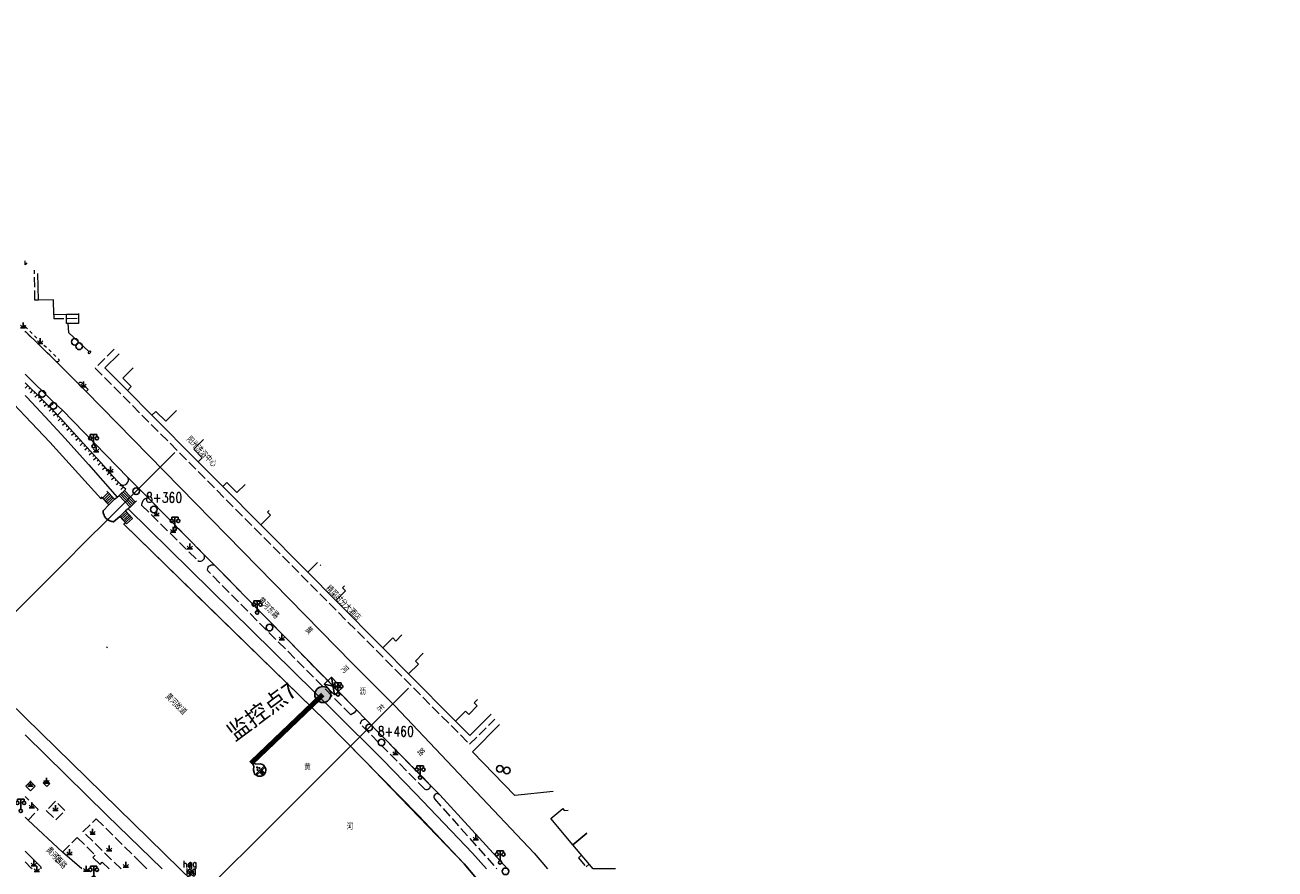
# Model space of a CAD drawing. Extents: x 39527407 to 39530665, y 3786466 to 3790957.
# Tile 111 of 113: x 39529333 to 39529710, y 3790007 to 3790261. Entities that reach past the tile are written whole.
import ezdxf
from ezdxf.enums import TextEntityAlignment as Align

# ---------------------------------------------------------------- set-up
doc = ezdxf.new("R2010")
doc.units = 0
doc.linetypes.add('X0', pattern=[4, 3, -1])
doc.linetypes.add('X6', pattern=[2, 1, -1])
doc.layers.get('0').update_dxf_attribs({"linetype": 'CONTINUOUS'})
for name, color, linetype in [('04-安保监控', 4, 'CONTINUOUS'), ('DLSS', 4, 'CONTINUOUS'), ('JCDL_DMX_F', 30, 'CONTINUOUS'), ('JCDL_JMDD_F', 231, 'CONTINUOUS'), ('JCDL_JMDX_F', 231, 'CONTINUOUS'), ('JCDL_JT_ZJ', 100, 'CONTINUOUS'), ('JCDL_JTD_F', 100, 'CONTINUOUS'), ('JCDL_SX_ZJ', 5, 'CONTINUOUS'), ('JCDL_SXX_F', 5, 'CONTINUOUS'), ('JMD', 6, 'CONTINUOUS'), ('SXSS', 5, 'CONTINUOUS'), ('ZBTZ', 3, 'CONTINUOUS'), ('zdh', 7, 'CONTINUOUS'), ('断面线', 2, 'CONTINUOUS'), ('水面监控', 7, 'CONTINUOUS')]:
    doc.layers.add(name, color=color, linetype=linetype)
for name, color, linetype, lineweight in [('JCDL_JMDX', 1, 'CONTINUOUS', 0), ('JCDL_SXX', 5, 'CONTINUOUS', 0), ('JCDL_ZBX_F', 7, 'CONTINUOUS', 0), ('TEXTL_ZJ', 7, 'CONTINUOUS', 0)]:
    doc.layers.add(name, color=color, linetype=linetype, lineweight=lineweight)
doc.styles.add('HZ', font='rs', dxfattribs={"width": 0.8, "bigfont": 'hztxt'})
doc.styles.get("Standard").update_dxf_attribs({"font": 'txt', "width": 1.1})
doc.linetypes.add('10422', pattern='A,2,[150,AAA.SHX,S=1,R=0,X=0,Y=1],2,[177,AAA.SHX,S=1,R=0,X=0,Y=0.8],1e-09', length=4)
doc.linetypes.add('X19', pattern='A,4.5,[145,symbolx.shx,S=1,R=0,X=0,Y=1],4.5,-0.5,[146,symbolx.shx,S=1,R=0,X=0,Y=0],-0.5', length=10)
doc.linetypes.add('X35', pattern='A,2,[150,AAA.SHX,S=1,R=0,X=0,Y=1],2,[177,AAA.SHX,S=1,R=0,X=0,Y=0.8],1e-09', length=4)
doc.linetypes.add('X67', pattern='A,1,[150,symbolx.shx,S=1,R=0,X=0,Y=1],2,[153,symbolx.shx,S=1,R=0,X=0,Y=0.8],2,[145,symbolx.shx,S=1,R=0,X=0,Y=0],0,[150,symbolx.shx,S=1,R=0,X=0,Y=1],2,[153,symbolx.shx,S=1,R=0,X=0,Y=0.8],2,[150,symbolx.shx,S=1,R=0,X=0,Y=1],0.5,-0.5,[146,symbolx.shx,S=1,R=0,X=0,Y=0],-0.5,0.5,[153,symbolx.shx,S=1,R=0,X=0,Y=0.8],1', length=12)

# ---------------------------------------------------------------- blocks, each defined once
blk = doc.blocks.new('5820000')
at = {"color": 0, "linetype": 'Continuous'}
blk.add_circle((0, 0), 1, dxfattribs=at)
blk = doc.blocks.new('9530003')
at = {"color": 0}
for p, q in [((-0.8, 0), (0.8, 0)), ((0, 0), (0, 1.6))]:
    blk.add_line(p, q, dxfattribs=at)
at = {"color": 0, "linetype": 'Continuous'}
for points in [[(0, 0), (-0.8, 0.8)], [(0, 0), (0.8, 0.8)]]:
    blk.add_lwpolyline(points, dxfattribs=at)
blk = doc.blocks.new('3521000')
at = {"color": 0}
for p, q in [((-1, 3.5), (1, 3.5)), ((0, 0.5), (0, 3.5))]:
    blk.add_line(p, q, dxfattribs=at)
at = {"color": 0, "linetype": 'Continuous', "flags": 128}
for points in [[(-1, 3.5), (-1, 2.9)], [(1, 3.5), (1, 2.9)]]:
    blk.add_lwpolyline(points, dxfattribs=at)
at = {"color": 0}
for centre in [(-1, 2.4), (0, 0), (1, 2.4)]:
    blk.add_circle(centre, 0.5, dxfattribs=at)
blk = doc.blocks.new('A$C645879D4')
at = {"layer": '04-安保监控'}
h = blk.add_hatch(color=256, dxfattribs=at)
edge = h.paths.add_edge_path()
edge.add_arc((404, 404), 404, 0, 360)
blk.add_circle((404, 404), 404, dxfattribs=at)
blk = doc.blocks.new('A$C2CD672AE')
at = {"layer": '04-安保监控', "color": 6}
for p, q in [((3.16, 8.38), (1.14, 6.57)), ((3.16, 8.38), (3.16, 9.15)), ((3.16, 9.15), (4.84, 9.15)), ((4.84, 8.38), (4.84, 9.15)), ((4.84, 8.38), (6.85, 6.57)), ((0.1, 4.53), (0, 3.79)), ((0, 3.79), (8, 3.79)), ((0.34, 5.24), (0.1, 4.53)), ((0.31, 2.95), (7.69, 2.95)), ((1.14, 6.57), (0.34, 5.24)), ((3.16, 2.95), (3.16, 0.09)), ((4.84, 2.95), (4.84, 0.09)), ((6.85, 6.57), (7.66, 5.24)), ((7.66, 5.24), (7.9, 4.53)), ((7.9, 4.53), (8, 3.79))]:
    blk.add_line(p, q, dxfattribs=at)
for centre, major_axis, start_param, end_param in [((4, 3.79), (2.68, 2.68), 2.356194, 5.497787), ((3.26, 4.93), (0.188, 0.188), 6.28318530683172, 12.5663706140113), ((4, 1.71), (0.595, 0.595), 5.497787, 11.780972), ((4.02, 6.27), (0.188, 0.188), 3.141593, 9.424778), ((4, 1.71), (0.161, 0.161), 5.497787, 11.780972), ((4.85, 4.94), (0.188, 0.188), 3.141593, 9.424778)]:
    blk.add_ellipse(centre, major_axis=major_axis, ratio=1, start_param=start_param, end_param=end_param, dxfattribs=at)
for points in [[(3.03, 5.07), (3.49, 5.07), (2.99, 4.93), (3.52, 4.93)], [(3.03, 4.8), (3.49, 4.8), (2.99, 4.93), (3.52, 4.93)], [(3.12, 5.16), (3.39, 5.16), (3.03, 5.07), (3.49, 5.07)], [(3.12, 4.7), (3.39, 4.7), (3.03, 4.8), (3.49, 4.8)], [(3.26, 5.2), (3.26, 5.2), (3.12, 5.16), (3.39, 5.16)], [(3.26, 4.67), (3.26, 4.67), (3.12, 4.7), (3.39, 4.7)], [(3.79, 6.4), (4.25, 6.4), (3.76, 6.27), (4.29, 6.27)], [(3.79, 6.13), (4.25, 6.14), (3.76, 6.27), (4.29, 6.27)], [(3.89, 6.5), (4.16, 6.5), (3.79, 6.4), (4.25, 6.4)], [(3.89, 6.04), (4.16, 6.04), (3.79, 6.13), (4.25, 6.14)], [(4.02, 6.53), (4.02, 6.53), (3.89, 6.5), (4.16, 6.5)], [(4.02, 6), (4.02, 6), (3.89, 6.04), (4.16, 6.04)], [(4.62, 5.07), (5.08, 5.07), (4.59, 4.94), (5.12, 4.94)], [(4.62, 4.8), (5.09, 4.81), (4.59, 4.94), (5.12, 4.94)], [(4.72, 5.17), (4.99, 5.17), (4.62, 5.07), (5.08, 5.07)], [(4.72, 4.71), (4.99, 4.71), (4.62, 4.8), (5.09, 4.81)], [(4.85, 5.2), (4.85, 5.2), (4.72, 5.17), (4.99, 5.17)], [(4.86, 4.67), (4.86, 4.67), (4.72, 4.71), (4.99, 4.71)]]:
    blk.add_solid(points, dxfattribs=at)
blk = doc.blocks.new('A$C30C14BCC')
at = {"layer": '04-安保监控', "color": 2}
for p, q in [((0, 600), (400, 0)), ((0, 0), (400, 600))]:
    blk.add_line(p, q, dxfattribs=at)
at = {"layer": '04-安保监控', "color": 2, "ltscale": 12}
blk.add_lwpolyline([(0, 600), (400, 600), (400, 0), (0, 0)], close=True, dxfattribs=at)

msp = doc.modelspace()

# ---------------------------------------------------------------- linework, layer by layer
at = {"layer": 'DLSS', "linetype": 'X6', "lineweight": 0, "elevation": -38.58}
for points in [[(39529332.843, 3790170.59426), (39529342.829, 3790160.8469), (39529342.8703, 3790160.82057), (39529342.97543, 3790160.71852), (39529343.00388, 3790160.6772), (39529343.04876, 3790160.47248), (39529343.03433, 3790160.20529), (39529342.902, 3790160.0299), (39529342.71318, 3790159.92865), (39529342.60371, 3790159.91144), (39529342.28694, 3790159.97691)], [(39529342.28694, 3790159.97691), (39529341.71885, 3790160.54663), (39529332.843, 3790169.16624)]]:
    msp.add_lwpolyline(points, dxfattribs=at)
at = {"layer": 'DLSS', "linetype": 'Continuous', "lineweight": 20, "elevation": -38.58}
for points in [[(39529332.843, 3790169.16624), (39529341.71885, 3790160.54663), (39529349.24699, 3790152.99689), (39529351.23599, 3790150.98189), (39529431.349, 3790069.2689), (39529444.24263, 3790056.28137), (39529486.28334, 3790011.96874), (39529490.27841, 3790007.15389)], [(39529332.843, 3790156.17737), (39529341.33699, 3790147.93689), (39529344.15599, 3790145.3309), (39529363.87699, 3790125.0709), (39529369.99699, 3790118.96289), (39529386.82099, 3790101.83089), (39529389.92599, 3790098.72389), (39529432.691, 3790055.0579), (39529435.42, 3790052.24189), (39529454.773, 3790032.65689), (39529457.833, 3790029.52589), (39529478.28639, 3790007.15389)], [(39529492.03566, 3790030.48561), (39529480.493, 3790029.3399), (39529467.671, 3790042.4689), (39529475.81144, 3790050.64824)], [(39529349.97799, 3790007.15389), (39529344.123, 3790012.19689), (39529333.759, 3790021.85089), (39529332.843, 3790022.76391)]]:
    msp.add_lwpolyline(points, dxfattribs=at)
at = {"layer": 'DLSS', "linetype": 'Continuous', "lineweight": 0, "elevation": -38.58}
for points in [[(39529332.843, 3790012.50565), (39529337.51217, 3790007.90337), (39529337.54047, 3790007.83202), (39529337.56375, 3790007.75887), (39529337.58229, 3790007.68437), (39529337.59602, 3790007.60884), (39529337.60488, 3790007.53258), (39529337.60882, 3790007.45591), (39529337.60785, 3790007.37915), (39529337.60196, 3790007.30261), (39529337.59117, 3790007.2266), (39529337.57604, 3790007.15389)], [(39529335.02287, 3790007.15389), (39529334.702, 3790007.45089), (39529332.843, 3790009.29474)]]:
    msp.add_lwpolyline(points, dxfattribs=at)
at = {"layer": 'JCDL_DMX_F', "color": 3, "linetype": 'X35', "lineweight": 0, "elevation": -38.58}
for points in [[(39529332.843, 3790149.78276), (39529333.355, 3790149.26389), (39529338.94985, 3790143.41234), (39529344.97384, 3790136.88051), (39529352.02515, 3790129.00219), (39529360.635, 3790119.19889)], [(39529471.95314, 3790007.15389), (39529467.73699, 3790011.89189), (39529450.52399, 3790029.87189), (39529440.484, 3790040.19289), (39529426.192, 3790054.3979), (39529363.942, 3790115.6469)], [(39529332.843, 3790047.61559), (39529357.476, 3790023.4039), (39529374.13491, 3790007.15389)]]:
    msp.add_lwpolyline(points, dxfattribs=at)
at = {"layer": 'JCDL_JMDX', "color": 6, "linetype": 'X0', "lineweight": 0, "elevation": -38.58}
for points in [[(39529336.95599, 3790178.4859), (39529335.82852, 3790178.46554), (39529335.66401, 3790187.57979)], [(39529341.49799, 3790174.1009), (39529341.55716, 3790172.9479), (39529348.9457, 3790173.08362)], [(39529359.73969, 3790163.80034), (39529353.966, 3790158.0749), (39529466.829, 3790044.73689), (39529474.46578, 3790052.32056)], [(39529500.56447, 3790011.3225), (39529499.671, 3790010.55789), (39529501.919, 3790007.80889), (39529502.87562, 3790008.59688)]]:
    msp.add_lwpolyline(points, dxfattribs=at)
at = {"layer": 'JCDL_JMDX', "color": 6, "linetype": 'X19', "lineweight": 0, "elevation": -38.58}
msp.add_lwpolyline([(39529345.701, 3790171.47789), (39529345.97799, 3790168.7909), (39529352.1026, 3790163.0058)], dxfattribs=at)
at = {"layer": 'JCDL_JMDX', "color": 6, "linetype": 'X67', "lineweight": 0, "elevation": -38.58}
for points in [[(39529356.0522, 3790119.04783), (39529355.731, 3790118.7439), (39529340.28299, 3790135.70989), (39529332.843, 3790143.60016)], [(39529363.09741, 3790111.49556), (39529362.604, 3790111.0469), (39529423.4, 3790051.76589), (39529451.465, 3790023.2879), (39529465.14299, 3790008.73589), (39529466.52464, 3790007.15389)], [(39529379.54322, 3790007.15389), (39529332.843, 3790052.77142)]]:
    msp.add_lwpolyline(points, dxfattribs=at)
at = {"layer": 'JCDL_JMDX', "color": 6, "linetype": 'Continuous', "lineweight": 0, "elevation": -38.58}
for points in [[(39529356.19148, 3790118.90063), (39529357.90816, 3790120.52506)], [(39529365.29258, 3790116.96146), (39529362.00058, 3790120.42147)], [(39529365.69072, 3790117.34027), (39529362.39871, 3790120.80027)], [(39529366.08886, 3790117.71908), (39529362.79685, 3790121.17908)], [(39529356.57496, 3790118.49536), (39529358.29633, 3790120.12423)], [(39529356.95845, 3790118.0901), (39529358.68449, 3790119.72339)], [(39529357.34193, 3790117.68484), (39529359.07266, 3790119.32256)], [(39529357.72541, 3790117.27958), (39529359.46083, 3790118.92172)], [(39529358.1089, 3790116.87432), (39529359.84899, 3790118.52089)], [(39529364.4963, 3790116.20385), (39529361.2043, 3790119.66385)], [(39529364.89444, 3790116.58266), (39529361.60244, 3790120.04266)], [(39529363.17, 3790115.0039), (39529361.38401, 3790113.37991)], [(39529361.72453, 3790113.00541), (39529363.5085, 3790114.62756)], [(39529362.06505, 3790112.63092), (39529363.847, 3790114.25123)], [(39529362.40557, 3790112.25642), (39529364.1855, 3790113.8749)], [(39529362.754, 3790111.87323), (39529364.52005, 3790113.50296)], [(39529363.0965, 3790111.49656), (39529364.86053, 3790113.12443)], [(39529363.439, 3790111.1199), (39529365.201, 3790112.7459)]]:
    msp.add_lwpolyline(points, dxfattribs=at)
at = {"layer": 'JCDL_JMDX_F', "linetype": 'Continuous', "lineweight": 0, "elevation": -38.58}
for points in [[(39529352.69599, 3790162.8709), (39529352.2, 3790162.37789), (39529351.83764, 3790162.74245), (39529352.33365, 3790163.23545), (39529352.69599, 3790162.8709)], [(39529357.51999, 3790120.92589), (39529359.84899, 3790118.52089)], [(39529363.19499, 3790121.55789), (39529361.2043, 3790119.66385)], [(39529355.80799, 3790119.30589), (39529358.1089, 3790116.87432)], [(39529356.39048, 3790115.08376), (39529358.1089, 3790116.87432)], [(39529359.84899, 3790118.52089), (39529360.635, 3790119.19889)], [(39529360.635, 3790119.19889), (39529361.2043, 3790119.66385)], [(39529366.487, 3790118.09789), (39529364.4963, 3790116.20385)], [(39529356.39159, 3790114.95701), (39529356.39048, 3790115.08376)], [(39529356.39798, 3790114.83041), (39529356.39159, 3790114.95701)], [(39529356.40921, 3790114.70415), (39529356.39798, 3790114.83041)], [(39529356.42529, 3790114.57841), (39529356.40921, 3790114.70415)], [(39529356.44618, 3790114.45338), (39529356.42529, 3790114.57841)], [(39529356.47185, 3790114.32925), (39529356.44618, 3790114.45338)], [(39529356.50227, 3790114.20619), (39529356.47185, 3790114.32925)], [(39529356.53738, 3790114.08439), (39529356.50227, 3790114.20619)], [(39529356.57715, 3790113.96403), (39529356.53738, 3790114.08439)], [(39529356.6215, 3790113.84528), (39529356.57715, 3790113.96403)], [(39529356.67038, 3790113.72832), (39529356.6215, 3790113.84528)], [(39529356.72371, 3790113.61333), (39529356.67038, 3790113.72832)], [(39529356.78142, 3790113.50046), (39529356.72371, 3790113.61333)], [(39529356.84341, 3790113.38989), (39529356.78142, 3790113.50046)], [(39529356.90961, 3790113.28179), (39529356.84341, 3790113.38989)], [(39529356.9799, 3790113.1763), (39529356.90961, 3790113.28179)], [(39529357.05418, 3790113.07359), (39529356.9799, 3790113.1763)], [(39529357.13236, 3790112.9738), (39529357.05418, 3790113.07359)], [(39529357.21431, 3790112.87709), (39529357.13236, 3790112.9738)], [(39529357.26, 3790112.82689), (39529357.21431, 3790112.87709)], [(39529357.2999, 3790112.7836), (39529357.26, 3790112.82689)], [(39529357.38903, 3790112.69346), (39529357.2999, 3790112.7836)], [(39529357.48154, 3790112.6068), (39529357.38903, 3790112.69346)], [(39529361.38401, 3790113.37991), (39529359.55199, 3790111.7609)], [(39529361.38401, 3790113.37991), (39529363.439, 3790111.1199)], [(39529363.942, 3790115.6469), (39529363.17, 3790115.0039)], [(39529363.17, 3790115.0039), (39529365.201, 3790112.7459)], [(39529364.4963, 3790116.20385), (39529363.942, 3790115.6469)], [(39529357.57732, 3790112.52376), (39529357.48154, 3790112.6068)], [(39529357.67621, 3790112.44445), (39529357.57732, 3790112.52376)], [(39529357.77807, 3790112.369), (39529357.67621, 3790112.44445)], [(39529357.88275, 3790112.29752), (39529357.77807, 3790112.369)], [(39529357.99009, 3790112.2301), (39529357.88275, 3790112.29752)], [(39529358.09995, 3790112.16685), (39529357.99009, 3790112.2301)], [(39529358.21215, 3790112.10787), (39529358.09995, 3790112.16685)], [(39529358.32653, 3790112.05323), (39529358.21215, 3790112.10787)], [(39529358.44293, 3790112.00303), (39529358.32653, 3790112.05323)], [(39529358.56117, 3790111.95733), (39529358.44293, 3790112.00303)], [(39529358.68107, 3790111.91619), (39529358.56117, 3790111.95733)], [(39529358.80246, 3790111.8797), (39529358.68107, 3790111.91619)], [(39529358.92516, 3790111.84788), (39529358.80246, 3790111.8797)], [(39529359.049, 3790111.8208), (39529358.92516, 3790111.84788)], [(39529359.17378, 3790111.79849), (39529359.049, 3790111.8208)], [(39529359.29933, 3790111.78099), (39529359.17378, 3790111.79849)], [(39529359.42546, 3790111.76832), (39529359.29933, 3790111.78099)], [(39529359.55199, 3790111.7609), (39529359.42546, 3790111.76832)]]:
    msp.add_lwpolyline(points, dxfattribs=at)
at = {"layer": 'JCDL_SXX', "color": 142, "linetype": 'Continuous', "lineweight": 0, "true_color": 0x00a0e9, "elevation": -38.58}
for points in [[(39529363.19499, 3790121.55789), (39529362.76773, 3790121.93316), (39529362.39439, 3790122.27354), (39529362.04447, 3790122.60801), (39529361.686, 3790122.96589), (39529360.98612, 3790123.71026), (39529359.35403, 3790125.49628), (39529356.56076, 3790128.57627), (39529352.45304, 3790133.1182), (39529348.3217, 3790137.6868), (39529345.43978, 3790140.86694), (39529343.64036, 3790142.842), (39529342.686, 3790143.87389), (39529342.10465, 3790144.4927), (39529341.70616, 3790144.91637), (39529341.46827, 3790145.1685), (39529341.35827, 3790145.28388), (39529341.24135, 3790145.40266), (39529340.97748, 3790145.66758), (39529340.52994, 3790146.11539), (39529339.874, 3790146.77089), (39529337.88192, 3790148.72013), (39529332.843, 3790153.61242)], [(39529332.96083, 3790153.49802), (39529332.843, 3790153.37666)], [(39529333.6783, 3790152.80143), (39529332.93654, 3790152.03745)], [(39529334.39576, 3790152.10484), (39529334.04747, 3790151.7461)], [(39529335.11323, 3790151.40825), (39529334.37148, 3790150.64426)], [(39529335.8307, 3790150.71166), (39529335.48241, 3790150.35292)], [(39529336.54817, 3790150.01506), (39529335.80642, 3790149.25108)], [(39529337.26564, 3790149.31847), (39529336.91734, 3790148.95974)], [(39529337.98272, 3790148.62149), (39529337.2376, 3790147.85998)], [(39529338.69747, 3790147.92211), (39529338.34779, 3790147.56473)], [(39529339.41223, 3790147.22273), (39529338.6671, 3790146.46123)], [(39529340.12436, 3790146.5207), (39529339.77092, 3790146.16703)], [(39529340.83151, 3790145.81364), (39529340.07681, 3790145.05939)], [(39529341.53244, 3790145.10049), (39529341.16876, 3790144.75736)], [(39529342.21778, 3790144.37227), (39529341.43746, 3790143.63918)], [(39529342.90068, 3790143.64177), (39529342.53361, 3790143.30227)], [(39529343.57968, 3790142.90762), (39529342.79306, 3790142.1801)], [(39529344.25364, 3790142.16886), (39529343.88404, 3790141.83213)], [(39529344.92712, 3790141.42965), (39529344.1346, 3790140.70761)], [(39529345.60012, 3790140.69001), (39529345.22962, 3790140.35426)], [(39529346.27163, 3790139.94902), (39529345.47703, 3790139.22893)], [(39529346.94314, 3790139.20802), (39529346.57264, 3790138.87227)], [(39529347.61465, 3790138.46702), (39529346.82005, 3790137.74694)], [(39529348.28616, 3790137.72603), (39529347.91566, 3790137.39027)], [(39529348.95692, 3790136.98436), (39529348.16149, 3790136.26506)], [(39529349.62764, 3790136.24264), (39529349.25678, 3790135.90728)], [(39529350.29836, 3790135.50093), (39529349.50293, 3790134.78164)], [(39529350.96908, 3790134.75922), (39529350.59822, 3790134.42386)], [(39529351.6398, 3790134.01751), (39529350.84437, 3790133.29822)], [(39529352.31052, 3790133.2758), (39529351.93966, 3790132.94044)], [(39529352.98128, 3790132.53413), (39529352.18589, 3790131.81478)], [(39529353.65204, 3790131.79246), (39529353.28121, 3790131.45707)], [(39529354.32281, 3790131.05079), (39529353.52743, 3790130.33144)], [(39529354.99357, 3790130.30912), (39529354.62274, 3790129.97373)], [(39529355.66434, 3790129.56745), (39529354.86896, 3790128.8481)], [(39529356.33511, 3790128.82578), (39529355.96427, 3790128.4904)], [(39529357.00655, 3790128.08472), (39529356.21225, 3790127.36436)], [(39529357.67834, 3790127.34398), (39529357.30797, 3790127.00809)], [(39529358.35012, 3790126.60324), (39529357.55582, 3790125.88287)], [(39529359.02191, 3790125.86249), (39529358.65154, 3790125.5266)], [(39529359.69511, 3790125.12303), (39529358.90377, 3790124.3999)], [(39529360.36969, 3790124.38483), (39529360.00059, 3790124.04754)], [(39529361.04517, 3790123.64746), (39529360.26516, 3790122.91409)], [(39529361.73163, 3790122.92033), (39529361.37837, 3790122.56649)], [(39529362.44899, 3790122.22376), (39529361.73513, 3790121.44078)]]:
    msp.add_lwpolyline(points, dxfattribs=at)
at = {"layer": 'JCDL_SXX_F', "color": 142, "linetype": 'Continuous', "lineweight": 0, "true_color": 0x00a0e9, "elevation": -38.58}
msp.add_lwpolyline([(39529357.74311, 3790073.75759), (39529357.36861, 3790074.08887)], dxfattribs=at)
at = {"layer": 'JCDL_ZBX_F', "color": 114, "linetype": 'X0', "lineweight": 0, "true_color": 0x009944, "elevation": -38.58}
for points in [[(39529351.865, 3790151.59189), (39529351.23599, 3790150.98189), (39529349.2114, 3790153.03043), (39529349.15196, 3790153.10801), (39529349.09514, 3790153.24279), (39529349.0811, 3790153.33951), (39529349.08694, 3790153.43706), (39529349.1124, 3790153.53141), (39529349.18487, 3790153.65847), (39529349.29223, 3790153.75782), (39529349.37837, 3790153.80397), (39529349.55005, 3790153.83528), (39529349.68903, 3790153.81165), (39529349.86862, 3790153.72775), (39529349.974, 3790153.6039), (39529351.865, 3790151.59189)], [(39529341.33699, 3790147.93689), (39529341.32236, 3790147.64402), (39529341.23239, 3790147.36486), (39529341.02426, 3790147.06376), (39529340.79877, 3790146.89405), (39529340.56791, 3790146.77699), (39529340.30969, 3790146.723), (39529340.08946, 3790146.7254), (39529339.874, 3790146.77089)], [(39529342.686, 3790143.87389), (39529344.15599, 3790145.3309)], [(39529361.686, 3790122.96589), (39529362.02312, 3790122.84422), (39529362.37887, 3790122.80021), (39529362.65942, 3790122.82162), (39529363.15615, 3790122.98866), (39529363.521, 3790123.2539), (39529363.83173, 3790123.66932), (39529363.99983, 3790124.19308), (39529363.99994, 3790124.64063), (39529363.87699, 3790125.0709)], [(39529367.99299, 3790116.75189), (39529384.929, 3790100.06489), (39529385.23082, 3790099.93069), (39529385.55636, 3790099.87441), (39529385.8922, 3790099.90056), (39529386.35231, 3790100.08881), (39529386.65413, 3790100.35525), (39529386.83349, 3790100.63268), (39529386.92058, 3790100.86494), (39529386.95848, 3790101.37677), (39529386.82099, 3790101.83089), (39529369.99699, 3790118.96289), (39529369.69123, 3790118.91981), (39529369.49569, 3790118.86771), (39529369.04089, 3790118.66269), (39529368.69547, 3790118.40654), (39529368.35955, 3790118.01764), (39529368.11331, 3790117.59656), (39529367.99655, 3790116.95781), (39529367.99299, 3790116.75189)], [(39529387.929, 3790096.9399), (39529387.88139, 3790097.28291), (39529387.95934, 3790097.79508), (39529388.07703, 3790098.06775), (39529388.27896, 3790098.33534), (39529388.59242, 3790098.59579), (39529388.98853, 3790098.76917), (39529389.29527, 3790098.81236), (39529389.67612, 3790098.79565), (39529389.92599, 3790098.72389), (39529432.691, 3790055.0579), (39529431.99553, 3790054.23108), (39529431.5222, 3790053.85996), (39529431.035, 3790053.58089), (39529387.929, 3790096.9399)], [(39529433.99618, 3790050.78018), (39529433.98242, 3790051.09579), (39529434.04778, 3790051.40491), (39529434.14851, 3790051.62457), (39529434.47746, 3790051.99671), (39529434.79685, 3790052.17391), (39529435.18309, 3790052.25353), (39529435.42, 3790052.24189), (39529454.84452, 3790032.58451), (39529454.94744, 3790031.97093), (39529454.73974, 3790031.42561), (39529454.36038, 3790031.10693), (39529454.02614, 3790031.00271), (39529453.73843, 3790031.00185), (39529453.461, 3790031.07789), (39529433.99618, 3790050.78018)], [(39529338.36186, 3790033.061), (39529339.40888, 3790032.016), (39529340.333, 3790032.9419), (39529339.286, 3790033.9869), (39529338.36186, 3790033.061)], [(39529333.08999, 3790032.07412), (39529334.495, 3790030.66212), (39529335.953, 3790032.11289), (39529334.54799, 3790033.52489), (39529333.08999, 3790032.07412)], [(39529457.833, 3790029.52589), (39529457.28886, 3790029.84199), (39529457.07564, 3790029.86589), (39529456.72899, 3790029.80382), (39529456.46323, 3790029.66481), (39529456.22416, 3790029.41512), (39529456.07972, 3790029.0892), (39529456.05081, 3790028.80494), (39529456.19363, 3790028.32303), (39529475.06756, 3790007.15389)], [(39529332.843, 3790022.76391), (39529333.759, 3790021.85089), (39529336.828, 3790025.04589), (39529332.843, 3790028.98212)], [(39529339.25841, 3790024.76552), (39529342.1194, 3790021.96352), (39529344.863, 3790024.76489), (39529342.002, 3790027.56689), (39529339.25841, 3790024.76552)], [(39529361.81367, 3790007.15389), (39529350.346, 3790018.39889), (39529354.31999, 3790022.24189), (39529367.85592, 3790008.87441), (39529369.59812, 3790007.15389)], [(39529344.123, 3790012.19689), (39529348.59699, 3790016.65289), (39529354, 3790011.28189), (39529353.28099, 3790010.57089), (39529355.472, 3790008.5159), (39529356.142, 3790009.2039), (39529358.24061, 3790007.15389)]]:
    msp.add_lwpolyline(points, dxfattribs=at)
at = {"layer": 'JMD', "color": 6, "linetype": 'Continuous', "lineweight": 0, "elevation": -38.58}
for points in [[(39529333.43229, 3790189.78404), (39529332.843, 3790189.20353), (39529332.843, 3790190.36609)], [(39529348.92272, 3790174.48421), (39529348.92828, 3790174.28095), (39529345.3234, 3790174.1936), (39529341.49799, 3790174.1009), (39529341.47478, 3790178.60942), (39529336.95599, 3790178.4859), (39529336.73636, 3790186.52063)], [(39529348.96837, 3790171.52543), (39529345.36299, 3790171.47297), (39529345.3234, 3790174.1936), (39529348.92828, 3790174.28095), (39529348.96837, 3790171.52543)], [(39529365.43883, 3790158.17131), (39529362.302, 3790155.05289), (39529364.85668, 3790152.48698), (39529363.68631, 3790151.32172), (39529356.93295, 3790158.12589), (39529361.19296, 3790162.36494)], [(39529375.276, 3790142.02189), (39529372.28932, 3790145.02169), (39529371.10734, 3790143.84486), (39529363.68631, 3790151.32172), (39529364.85668, 3790152.48698), (39529362.302, 3790155.05289), (39529365.43883, 3790158.17131)], [(39529386.68029, 3790136.5477), (39529383.701, 3790133.58589), (39529386.25569, 3790131.01998), (39529385.03887, 3790129.8085), (39529371.10734, 3790143.84486), (39529372.28932, 3790145.02169), (39529375.276, 3790142.02189), (39529378.51506, 3790145.25598)], [(39529378.51506, 3790145.25598), (39529375.276, 3790142.02189)], [(39529399.14305, 3790123.01917), (39529396.675, 3790120.5549), (39529393.68833, 3790123.55469), (39529392.4599, 3790122.33163), (39529385.03887, 3790129.8085), (39529386.25569, 3790131.01998), (39529383.701, 3790133.58589), (39529386.68029, 3790136.5477)], [(39529406.39137, 3790115.151), (39529405.915, 3790114.65889), (39529406.82554, 3790113.74565), (39529403.88839, 3790110.81716), (39529392.4599, 3790122.33163), (39529393.68833, 3790123.55469)], [(39529393.68833, 3790123.55469), (39529396.675, 3790120.5549), (39529399.14305, 3790123.01917)], [(39529420.98191, 3790099.46562), (39529418.06587, 3790096.53301), (39529403.88839, 3790110.81716), (39529406.82554, 3790113.74565), (39529405.915, 3790114.65889), (39529406.39137, 3790115.151)], [(39529429.12259, 3790092.49415), (39529428.52799, 3790091.87989), (39529429.43854, 3790090.96665), (39529426.49932, 3790088.03609), (39529418.06587, 3790096.53301), (39529420.98191, 3790099.46562)], [(39529421.98584, 3790098.60589), (39529421.973, 3790098.59289), (39529421.80939, 3790098.757)], [(39529446.42568, 3790077.67622), (39529444.586, 3790075.81389), (39529443.6553, 3790076.74735), (39529440.66399, 3790073.76485), (39529426.49932, 3790088.03609), (39529429.43854, 3790090.96665), (39529428.52799, 3790091.87989), (39529429.12259, 3790092.49415)], [(39529452.81699, 3790072.20286), (39529450.488, 3790069.79689), (39529451.39855, 3790068.88366), (39529448.43825, 3790065.9321), (39529440.66399, 3790073.76485), (39529443.6553, 3790076.74735), (39529444.586, 3790075.81389), (39529446.42568, 3790077.67622)], [(39529469.1646, 3790058.20317), (39529468.15251, 3790057.19407), (39529469.06399, 3790056.27989), (39529466.546, 3790053.7309), (39529465.6153, 3790054.66435), (39529462.60292, 3790051.66085), (39529448.43825, 3790065.9321), (39529451.39855, 3790068.88366), (39529450.488, 3790069.79689), (39529452.81699, 3790072.20286)], [(39529473.28293, 3790053.79054), (39529466.84199, 3790047.38989), (39529462.60292, 3790051.66085), (39529465.6153, 3790054.66435), (39529466.546, 3790053.7309), (39529469.06399, 3790056.27989), (39529468.15251, 3790057.19407), (39529469.1646, 3790058.20317)], [(39529502.15, 3790017.91603), (39529497.93797, 3790014.42003), (39529491.33699, 3790022.41389), (39529494.87899, 3790025.3289)], [(39529494.87899, 3790025.3289), (39529495.27899, 3790024.7719), (39529496.53034, 3790024.89984)], [(39529510.80994, 3790007.15389), (39529504.09918, 3790007.15389), (39529497.93797, 3790014.42003), (39529502.15, 3790017.91603)]]:
    msp.add_lwpolyline(points, dxfattribs=at)
at = {"layer": 'SXSS', "linetype": '10422', "flags": 128}
for points in [[(39529709.517, 3789683.98701), (39529708.31982, 3789686.03613), (39529708.34708, 3789686.54719), (39529708.57214, 3789687.96094), (39529708.98535, 3789689.58057), (39529709.01559, 3789690.77437), (39529708.78021, 3789691.94512), (39529708.099, 3789693.44189), (39529699.731, 3789707.5999), (39529698.26, 3789714.30789), (39529697.875, 3789715.6299), (39529697.48177, 3789716.43154), (39529696.83, 3789717.3609), (39529680.57707, 3789737.34876), (39529674.64409, 3789744.64515), (39529671.96556, 3789742.37463), (39529670.5004, 3789744.10308), (39529673.08288, 3789746.29217), (39529663.90439, 3789757.15389), (39529649.789, 3789773.8579), (39529622.53434, 3789806.60265), (39529598.71099, 3789835.22489), (39529585.315, 3789851.98789), (39529585.7501, 3789852.40603), (39529584.284, 3789854.2189), (39529582.843, 3789852.99461), (39529582.41696, 3789852.63264), (39529582.286, 3789852.65512), (39529581.88257, 3789852.73928), (39529581.49045, 3789852.86611), (39529580.99298, 3789853.09902), (39529580.64445, 3789853.31894), (39529580.22008, 3789853.6677), (39529579.8968, 3789854.01554), (39529579.61195, 3789854.40995), (39529579.47405, 3789854.64767), (39529579.25083, 3789855.14955), (39529579.07589, 3789855.81316), (39529579.02591, 3789856.63466), (39529581.17099, 3789858.38789), (39529579.73394, 3789860.29841), (39529579.252, 3789859.93589), (39529564.82, 3789879.37989), (39529530.048, 3789926.3139), (39529494.486, 3789974.6489), (39529493.35399, 3789975.71489), (39529491.669, 3789976.57289), (39529490.90699, 3789976.70189), (39529488.78199, 3789976.24789), (39529488.61765, 3789976.23357), (39529488.12304, 3789976.2221), (39529487.79319, 3789976.23464), (39529487.30214, 3789976.29874), (39529486.66195, 3789976.45847), (39529486.34794, 3789976.56022), (39529485.60265, 3789976.91277), (39529485.18298, 3789977.17478), (39529484.78909, 3789977.47416), (39529484.09199, 3789978.17489), (39529483.01991, 3789979.40502), (39529470.308, 3789993.9909), (39529469.82272, 3789994.76975), (39529469.50075, 3789995.62911), (39529469.40509, 3789996.07846), (39529469.34756, 3789996.68811), (39529469.35747, 3789997.14742), (39529469.38933, 3789997.45211), (39529469.715, 3789998.6299), (39529470.901, 3790001.5609), (39529469.998, 3790002.94689), (39529465.14299, 3790008.73589), (39529435.19275, 3790039.7996), (39529423.4, 3790051.76589), (39529388.43098, 3790085.8635), (39529362.604, 3790111.0469), (39529363.0965, 3790111.49656), (39529361.38401, 3790113.37991), (39529359.55199, 3790111.7609), (39529359.42546, 3790111.76832), (39529359.049, 3790111.8208), (39529358.44293, 3790112.00303), (39529358.21215, 3790112.10787), (39529357.99009, 3790112.2301), (39529357.67621, 3790112.44445), (39529357.34487, 3790112.73481), (39529356.84341, 3790113.38989), (39529356.67038, 3790113.72832), (39529356.51749, 3790114.14462), (39529356.44618, 3790114.45338), (39529356.39048, 3790115.08376), (39529358.1089, 3790116.87432), (39529356.0522, 3790119.04783), (39529355.731, 3790118.7439), (39529340.28299, 3790135.70989), (39529332.843, 3790143.60016), (39529326.073, 3790150.77989), (39529284.5943, 3790190.65503), (39529253.181, 3790220.8539), (39529244.16699, 3790229.8709), (39529242.72599, 3790231.0319), (39529241.308, 3790231.98189), (39529238.286, 3790233.68089), (39529233.895, 3790235.2209), (39529230.0989, 3790237.3755), (39529226.79299, 3790239.25189), (39529222.644, 3790242.90989), (39529220.224, 3790245.4899), (39529219.22733, 3790246.14698), (39529218.689, 3790246.50189), (39529199.67647, 3790257.15389), (39529192.10891, 3790261.40778)], [(39529173.62367, 3790195.22921), (39529203.01161, 3790174.93878), (39529211.551, 3790169.0429), (39529219.59899, 3790162.5439), (39529222.57291, 3790160.59562), (39529223.374, 3790160.2129), (39529223.9682, 3790159.96037), (39529224.5414, 3790159.74191), (39529227.28099, 3790157.81989), (39529242.643, 3790143.6559), (39529243.646, 3790142.3979), (39529244.68173, 3790140.77665), (39529246.08, 3790138.58789), (39529247.81199, 3790136.1829), (39529248.77, 3790135.07789), (39529299.915, 3790084.89489), (39529301.902, 3790087.14289), (39529317.058, 3790073.30989), (39529314.61079, 3790070.62864), (39529315.28423, 3790069.95811), (39529317.14, 3790068.11036), (39529332.843, 3790052.77142), (39529379.54322, 3790007.15389), (39529386.80516, 3790000.06032), (39529392.43, 3789994.56589), (39529403.3176, 3789983.1891), (39529419.761, 3789966.00689), (39529444.323, 3789936.13689), (39529450.59899, 3789929.85189), (39529451.77073, 3789929.30976), (39529452.77687, 3789928.72812), (39529453.92938, 3789927.89828), (39529455.17092, 3789926.7693), (39529455.60711, 3789926.29309), (39529456.25784, 3789925.49079), (39529456.63377, 3789924.9657), (39529456.84444, 3789924.64048), (39529457.59651, 3789923.28624), (39529458.05629, 3789922.21891), (39529458.34538, 3789921.36236), (39529458.65875, 3789920.10987), (39529458.84899, 3789918.83289), (39529461.11099, 3789914.74089), (39529508.35041, 3789851.43378), (39529517.424, 3789838.86689), (39529520.174, 3789840.75789), (39529532.226, 3789824.15789), (39529529.77252, 3789822.27113), (39529532.28194, 3789818.67206), (39529541.916, 3789805.65489), (39529579.24899, 3789759.1439), (39529639.23, 3789689.51289), (39529647.79899, 3789683.5849), (39529668.05299, 3789659.79689), (39529669.682, 3789658.8579), (39529671.21899, 3789658.55189), (39529672.701, 3789656.2599)]]:
    msp.add_lwpolyline(points, dxfattribs=at)
at = {"layer": '断面线', "color": 1, "elevation": -38.58, "flags": 128}
for points in [[(39529291.40259, 3790046.09147), (39529300.19667, 3790054.88002), (39529312.73154, 3790067.40702), (39529315.28423, 3790069.95811), (39529315.5784, 3790070.25209), (39529322.73686, 3790077.40605), (39529330.14734, 3790084.81189), (39529336.70606, 3790091.36649), (39529344.47674, 3790099.13228), (39529351.4227, 3790106.07388), (39529357.20541, 3790111.85296), (39529357.71403, 3790112.38904), (39529366.32676, 3790120.96858), (39529367.15651, 3790121.79781), (39529373.56731, 3790128.20458), (39529378.00654, 3790132.64102)], [(39529360.85727, 3789974.12872), (39529373.61481, 3789986.87826), (39529384.10238, 3789997.35924), (39529386.80516, 3790000.06032), (39529387.1997, 3790000.45461), (39529393.90319, 3790007.15389), (39529400.98785, 3790014.2341), (39529408.21342, 3790021.45513), (39529415.12219, 3790028.35957), (39529422.07142, 3790035.30443), (39529430.61399, 3790043.84163), (39529430.91393, 3790044.14139), (39529433.70496, 3790046.93067), (39529436.54113, 3790049.76505), (39529437.20848, 3790050.43198), (39529443.65441, 3790056.87387), (39529448.42385, 3790061.64031)]]:
    msp.add_lwpolyline(points, dxfattribs=at)
at = {"layer": '断面线'}
for centre in [(39529366.32676, 3790120.96858, -38.58), (39529436.54113, 3790049.76505, -38.58)]:
    msp.add_circle(centre, 1, dxfattribs=at)
at = {"layer": '水面监控', "color": 6, "const_width": 1.5, "elevation": -38.58}
msp.add_lwpolyline([(39529400.91687, 3790038.96318), (39529422.60269, 3790059.693)], dxfattribs=at)

# ---------------------------------------------------------------- block references
at = {"layer": 'JCDL_JMDD_F'}
for p in [(39529353.50699, 3790134.52089, -38.58), (39529378.043, 3790109.61189, -38.58), (39529402.798, 3790084.41088, -38.58), (39529427.15399, 3790059.7349, -38.58), (39529451.897, 3790034.70789, -38.58), (39529331.56699, 3790024.6409, -38.58), (39529476.009, 3790009.13189, -38.58), (39529353.53499, 3790004.5419, -38.58)]:
    msp.add_blockref('3521000', p, dxfattribs=at)
at = {"layer": 'JCDL_JTD_F'}
for p in [(39529347.85499, 3790165.96589, -38.58), (39529349.192, 3790164.6169, -38.58), (39529338.06, 3790150.2919, -38.58), (39529341.39035, 3790146.67152, -38.58), (39529371.676, 3790115.45489, -38.58), (39529406.49799, 3790079.86989, -38.58), (39529440.25299, 3790045.2689, -38.58), (39529475.916, 3790037.3309, -38.58), (39529478.06344, 3790036.85291, -38.58), (39529477.65299, 3790006.45289, -38.58)]:
    msp.add_blockref('5820000', p, dxfattribs=at)
at = {"layer": 'ZBTZ'}
for p in [(39529332.24233, 3790170.15824, -38.58), (39529337.37749, 3790165.46359, -38.58), (39529350.46034, 3790152.41089, -38.58), (39529354.31754, 3790132.86583, -38.58), (39529358.65011, 3790126.79991, -38.58), (39529372.50926, 3790113.59926, -38.58), (39529377.50852, 3790108.60002, -38.58), (39529382.50778, 3790103.60078, -38.58), (39529410.26454, 3790076.20199, -38.58), (39529444.49021, 3790041.62359, -38.58), (39529334.52148, 3790032.09349, -38.58), (39529339.34738, 3790033.00149, -38.58), (39529334.92575, 3790025.55764, -38.58), (39529342.06072, 3790024.76519, -38.58), (39529353.23166, 3790017.66656, -38.58), (39529468.70785, 3790015.97359, -38.58), (39529346.26125, 3790011.50764, -38.58), (39529358.23091, 3790012.66731, -38.58), (39529335.48969, 3790008.14739, -38.58), (39529336.38698, 3790006.37505, -38.58), (39529351.2605, 3790006.50839, -38.58), (39529363.23016, 3790007.66806, -38.58)]:
    msp.add_blockref('9530003', p, dxfattribs=at)
at = {"layer": '水面监控', "color": 6}
for name, p, xscale, yscale, zscale, rotation in [('A$C30C14BCC', (39529423.02472, 3790062.82314, -38.58), -0.007499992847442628, 0.007499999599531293, 0.0075, 223.7088485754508), ('A$C645879D4', (39529422.5255, 3790056.26845, -38.58), -0.005999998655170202, 0.005999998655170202, 0.006, 313.7088485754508), ('A$C2CD672AE', (39529406.25146, 3790036.90828, -38.58), -0.479999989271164, 0.4800000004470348, 0.4800000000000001, 43.70884857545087)]:
    msp.add_blockref(name, p, dxfattribs=dict(at, xscale=xscale, yscale=yscale, zscale=zscale, rotation=rotation))

# ---------------------------------------------------------------- texts
at = {"layer": 'JCDL_JT_ZJ', "lineweight": 0, "style": 'HZ', "width": 0.8}
for s, p in [('黄             河             东               路', (39529416.64029, 3790078.69721, -38.58)), ('黄河西路', (39529338.5798, 3790012.34649, -38.58))]:
    msp.add_text(s, height=1.8, rotation=312.6252419, dxfattribs=at).set_placement(p, align=Align.BOTTOM_LEFT)
for p in [(39529433.66186, 3790059.10776, -38.58), (39529341.72356, 3790008.51568, -38.58)]:
    msp.add_text('沥', height=1.8, dxfattribs=at).set_placement(p, align=Align.BOTTOM_LEFT)
at = {"layer": 'JCDL_SX_ZJ', "lineweight": 0, "style": 'HZ', "width": 0.8}
for s, p in [('黄', (39529416.98789, 3790036.40349, -38.58)), ('河', (39529429.78059, 3790018.41472, -38.58))]:
    msp.add_text(s, height=1.8, dxfattribs=at).set_placement(p, align=Align.BOTTOM_LEFT)
at = {"layer": 'TEXTL_ZJ', "style": 'HZ', "width": 0.8}
for s, rotation, p in [('阳光洗浴中心', -45.9093808, (39529380.9519, 3790136.04468, -38.58)), ('精菜时分大酒店', -45.3350598, (39529422.9534, 3790091.12218, -38.58)), ('黄河东路', -45.3809457, (39529402.42594, 3790087.48025, -38.58)), ('黄河故道', -45.1713301, (39529374.54826, 3790058.51257, -38.58))]:
    msp.add_text(s, height=1.8, rotation=rotation, dxfattribs=at).set_placement(p, align=Align.BOTTOM_LEFT)
at = {"layer": 'zdh', "linetype": 'Continuous', "style": 'HZ', "width": 0.8}
for s, p in [('he', (39529380.46773, 3790007.57208, -1.795)), ('gg', (39529382.02108, 3790007.75884, -3.197))]:
    msp.add_text(s, height=2, dxfattribs=at).set_placement(p)
at = {"layer": 'zdh', "style": 'HZ', "width": 0.8}
for s, p in [('he', (39529381.348, 3790005.31189, -1.945)), ('gg', (39529381.743, 3790005.65289, -3.347))]:
    msp.add_text(s, height=2, dxfattribs=at).set_placement(p)
at = {"layer": '断面线', "linetype": 'Continuous', "style": 'HZ', "width": 0.8}
for s, p in [('8+360', (39529380.19711, 3790119.04981, -38.58)), ('8+460', (39529450.01624, 3790048.59438, -38.58))]:
    msp.add_text(s, height=3, dxfattribs=at).set_placement(p, align=Align.MIDDLE_RIGHT)
at = {"layer": '水面监控', "color": 9, "linetype": 'ByBlock', "lineweight": 30, "insert": (39529393.02407, 3790049.51368, -38.58), "char_height": 5, "width": 39.99046, "attachment_point": 1, "rotation": 36.6399669}
msp.add_mtext('{\\fSimSun|b0|i0|c134|p54;\\C256;监控点7}', dxfattribs=at)

doc.saveas('drawing.dxf')
